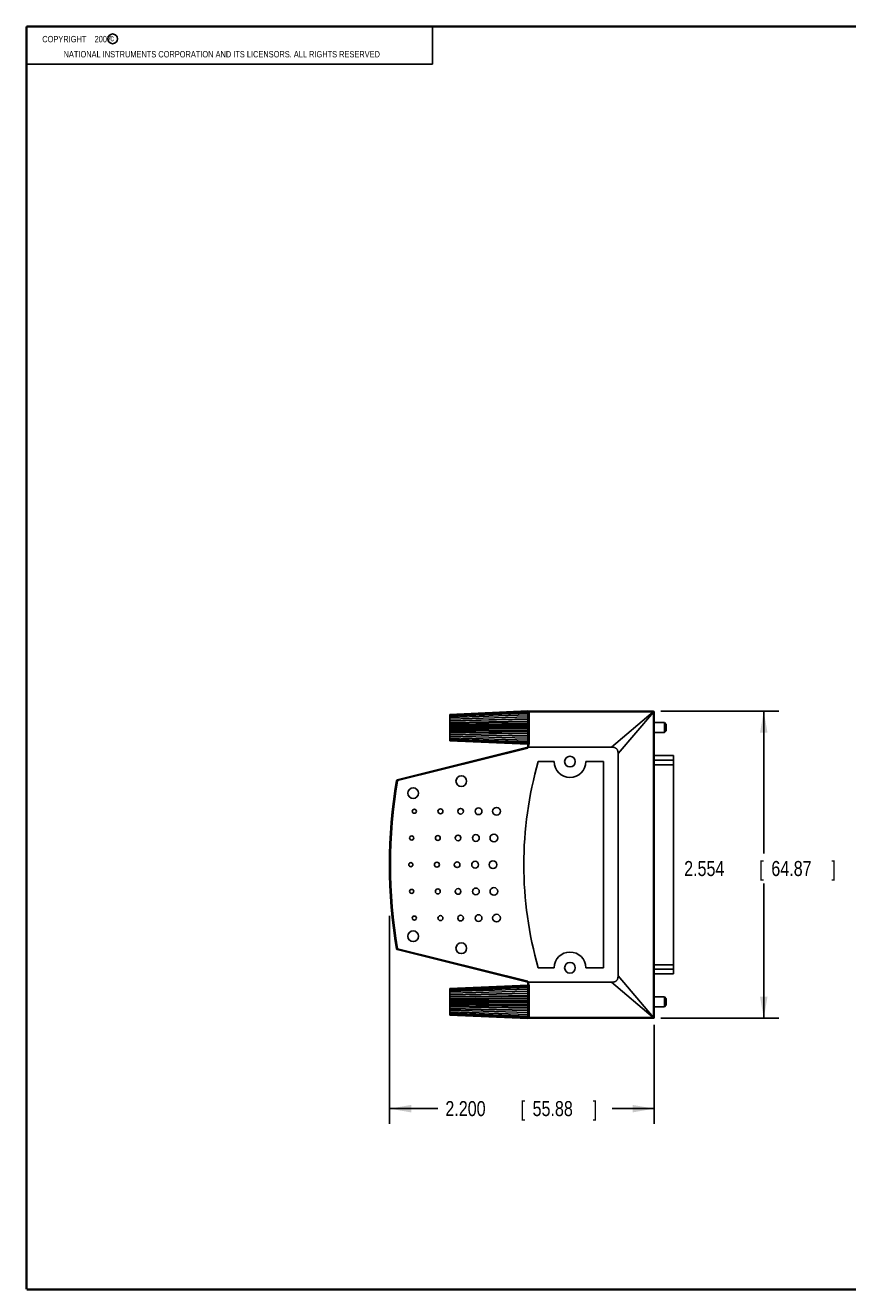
# Model space of a CAD drawing. Header units: inches. Extents: x 0.2 to 16.8, y 0.1 to 10.8.
# Tile 1 of 10: x 0.2 to 7.1, y 0.2 to 10.8. Entities that reach past the tile are written whole.
import ezdxf

# ---------------------------------------------------------------- set-up
doc = ezdxf.new("R2010")
doc.units = ezdxf.units.IN
doc.header["$LTSCALE"] = 0.935
doc.header["$MEASUREMENT"] = 0
doc.layers.get('0').update_dxf_attribs({"linetype": 'CONTINUOUS'})
doc.layers.add('DIMENSIONS', color=7, linetype='CONTINUOUS')
doc.styles.get("Standard").update_dxf_attribs({"font": 'txt', "width": 0.8})
doc.dimstyles.new('DIMSTYLE_1', dxfattribs={"dimtxt": 0.125, "dimasz": 0.18, "dimexe": 0.18, "dimexo": 0.0625, "dimgap": 0.09, "dimtad": 0, "dimtih": 1, "dimtoh": 1, "dimdec": 3, "dimzin": 4, "dimdsep": 46, "dimtxsty": 'STANDARD', "dimblk": '_FILLED', "dimblk1": '_FILLED', "dimblk2": '_FILLED', "dimcen": 0.09, "dimadec": 0, "dimazin": 0, "dimtp": 0.01, "dimtm": 0.01, "dimtfac": 1, "dimtdec": 3, "dimtofl": 0, "dimtmove": 0, "dimatfit": 3, "dimldrblk": '_FILLED', "dimfxl": 1, "dimtolj": 1, "dimtzin": 4, "dimarcsym": 0})

# ---------------------------------------------------------------- blocks, each defined once
blk = doc.blocks.new('_FILLED')
at = {"color": 0, "linetype": 'BYBLOCK'}
blk.add_solid([(0, 0), (-1, 0.174), (-1, -0.174)], dxfattribs=at)
blk = doc.blocks.new('*D0')
at = {"layer": 'DIMENSIONS', "color": 2, "linetype": 'CONTINUOUS'}
for p, q in [((3.268, 3.366), (3.268, 1.637)), ((5.468, 2.459), (5.468, 1.637)), ((3.268, 1.762), (3.67, 1.762)), ((5.468, 1.762), (5.12, 1.762))]:
    blk.add_line(p, q, dxfattribs=at)
at = {"layer": 'DIMENSIONS', "color": 2, "linetype": 'CONTINUOUS', "xscale": 0.18, "yscale": 0.18, "zscale": 0.18, "rotation": 180}
blk.add_blockref('_FILLED', (3.268, 1.762), dxfattribs=at)
at = {"layer": 'DIMENSIONS', "color": 2, "linetype": 'CONTINUOUS', "xscale": 0.18, "yscale": 0.18, "zscale": 0.18}
blk.add_blockref('_FILLED', (5.468, 1.762), dxfattribs=at)
at = {"layer": 'DIMENSIONS', "color": 2, "linetype": 'CONTINUOUS', "width": 0.8}
for s, p in [('2.200', (3.732, 1.7)), ('[', (4.357, 1.7)), ('55.88', (4.457, 1.7)), (']', (4.957, 1.7))]:
    blk.add_text(s, height=0.125, dxfattribs=at).set_placement(p)
blk = doc.blocks.new('*D1')
at = {"layer": 'DIMENSIONS', "color": 2, "linetype": 'CONTINUOUS'}
for p, q in [((5.522, 5.067), (6.504, 5.067)), ((6.379, 5.067), (6.379, 3.884)), ((6.379, 2.513), (6.379, 3.634)), ((5.522, 2.513), (6.504, 2.513))]:
    blk.add_line(p, q, dxfattribs=at)
at = {"layer": 'DIMENSIONS', "color": 2, "linetype": 'CONTINUOUS', "xscale": 0.18, "yscale": 0.18, "zscale": 0.18}
for p, rotation in [((6.379, 5.067), 90), ((6.379, 2.513), 270)]:
    blk.add_blockref('_FILLED', p, dxfattribs=dict(at, rotation=rotation))
at = {"layer": 'DIMENSIONS', "color": 2, "linetype": 'CONTINUOUS', "width": 0.8}
for s, p in [('2.554', (5.717, 3.696)), ('[', (6.342, 3.696)), ('64.87', (6.442, 3.696)), (']', (6.942, 3.696))]:
    blk.add_text(s, height=0.125, dxfattribs=at).set_placement(p)

msp = doc.modelspace()

# ---------------------------------------------------------------- linework, layer by layer
at = {"color": 2, "linetype": 'CONTINUOUS'}
for p, q in [((0.25, 10.7586), (3.625, 10.7586)), ((0.25, 10.7586), (0.25, 10.4456)), ((3.625, 10.7586), (3.625, 10.4456)), ((0.25, 10.4456), (3.625, 10.4456))]:
    msp.add_line(p, q, dxfattribs=at)
at = {"color": 7, "linetype": 'CONTINUOUS'}
for p, q in [((4.4179, 5.0684), (3.7679, 5.0401)), ((4.4179, 5.0663), (3.7679, 5.0385)), ((4.4179, 5.06), (3.7679, 5.0335)), ((4.4179, 5.0499), (3.7679, 5.0254)), ((4.4179, 4.759), (4.4179, 5.0684)), ((4.4259, 5.0672), (5.4599, 5.0672)), ((4.4279, 5.0606), (5.46, 5.0606)), ((5.1142, 4.7672), (5.46, 5.0606)), ((5.1679, 4.7136), (5.4612, 5.0594)), ((5.4612, 5.0594), (5.4612, 2.5211)), ((5.4624, 5.0668), (5.4621, 5.0668)), ((5.4679, 5.0592), (5.4679, 2.5212)), ((3.7679, 5.0401), (3.7679, 4.8201)), ((4.4179, 5.036), (3.7679, 5.0144)), ((4.4179, 5.019), (3.7679, 5.0008)), ((3.7679, 4.9875), (4.4179, 5.0022)), ((4.4179, 4.9992), (3.7679, 4.9851)), ((3.7679, 4.9724), (4.4179, 4.9832)), ((4.4179, 4.9774), (3.7679, 4.9677)), ((3.7679, 4.956), (4.4179, 4.9627)), ((4.4179, 4.9541), (3.7679, 4.9492)), ((5.4679, 4.9711), (5.5529, 4.9711)), ((5.5529, 4.9711), (5.5529, 4.8891)), ((5.5679, 4.9561), (5.5529, 4.9711)), ((5.5679, 4.9561), (5.5679, 4.9041)), ((3.7679, 4.9388), (4.4179, 4.9411)), ((4.4179, 4.9301), (3.7679, 4.9301)), ((3.7679, 4.9214), (4.4179, 4.9192)), ((4.4179, 4.9061), (3.7679, 4.911)), ((3.7679, 4.9042), (4.4179, 4.8976)), ((4.4179, 4.8828), (3.7679, 4.8925)), ((3.7679, 4.8879), (4.4179, 4.877)), ((4.4179, 4.861), (3.7679, 4.8751)), ((3.7679, 4.8728), (4.4179, 4.858)), ((4.4179, 4.8413), (3.7679, 4.8594)), ((4.4179, 4.8242), (3.7679, 4.8459)), ((5.4679, 4.8891), (5.5529, 4.8891)), ((5.5679, 4.9041), (5.5529, 4.8891)), ((4.4179, 4.7672), (3.3321, 4.4965)), ((4.4179, 4.759), (3.334, 4.4888)), ((4.4179, 4.8104), (3.7679, 4.8349)), ((4.4179, 4.8002), (3.7679, 4.8268)), ((4.4179, 4.794), (3.7679, 4.8218)), ((4.4179, 4.7919), (3.7679, 4.8201)), ((5.1142, 4.7672), (4.4179, 4.7672)), ((4.5044, 4.6472), (4.6369, 4.6472)), ((4.8989, 4.6472), (5.0479, 4.6472)), ((5.0479, 4.6472), (5.0479, 2.9332)), ((5.1679, 4.7136), (5.1679, 2.8669)), ((5.4679, 4.6982), (5.6292, 4.6982)), ((5.6292, 4.6969), (5.4679, 4.6969)), ((5.4679, 4.6594), (5.6292, 4.6594)), ((5.6292, 2.8822), (5.6292, 4.6982)), ((5.6292, 4.6217), (5.4679, 4.6217)), ((3.334, 4.4888), (3.3261, 4.4901)), ((3.334, 4.4888), (3.3321, 4.4965)), ((3.334, 3.0917), (3.3261, 3.0904)), ((3.334, 3.0917), (3.3321, 3.084)), ((3.3321, 3.084), (4.4179, 2.8132)), ((3.334, 3.0917), (4.4179, 2.8215)), ((5.4679, 2.9588), (5.6292, 2.9588)), ((4.6369, 2.9332), (4.5044, 2.9332)), ((5.0479, 2.9332), (4.8989, 2.9332)), ((5.1679, 2.8669), (5.4612, 2.5211)), ((5.6292, 2.9211), (5.4679, 2.9211)), ((5.4679, 2.8836), (5.6292, 2.8836)), ((5.4679, 2.8822), (5.6292, 2.8822)), ((4.4179, 2.7886), (3.7679, 2.7603)), ((4.4179, 2.7865), (3.7679, 2.7587)), ((4.4179, 2.7803), (3.7679, 2.7537)), ((4.4179, 2.7701), (3.7679, 2.7456)), ((3.7679, 2.7603), (3.7679, 2.5403)), ((4.4179, 2.7562), (3.7679, 2.7346)), ((4.4179, 2.7392), (3.7679, 2.7211)), ((4.4179, 2.5121), (4.4179, 2.8215)), ((5.1142, 2.8132), (4.4179, 2.8132)), ((5.1142, 2.8132), (5.46, 2.5199)), ((3.7679, 2.7077), (4.4179, 2.7224)), ((4.4179, 2.7195), (3.7679, 2.7053)), ((3.7679, 2.6926), (4.4179, 2.7035)), ((4.4179, 2.6976), (3.7679, 2.688)), ((3.7679, 2.6762), (4.4179, 2.6829)), ((4.4179, 2.6744), (3.7679, 2.6694)), ((3.7679, 2.6591), (4.4179, 2.6613)), ((4.4179, 2.6503), (3.7679, 2.6503)), ((3.7679, 2.6416), (4.4179, 2.6394)), ((4.4179, 2.6263), (3.7679, 2.6312)), ((5.4679, 2.6913), (5.5529, 2.6913)), ((5.5679, 2.6763), (5.5529, 2.6913)), ((5.5529, 2.6913), (5.5529, 2.6093)), ((5.5679, 2.6763), (5.5679, 2.6243)), ((3.7679, 2.6245), (4.4179, 2.6178)), ((4.4179, 2.6031), (3.7679, 2.6127)), ((3.7679, 2.6081), (4.4179, 2.5972)), ((4.4179, 2.5812), (3.7679, 2.5953)), ((3.7679, 2.593), (4.4179, 2.5783)), ((4.4179, 2.5615), (3.7679, 2.5796)), ((4.4179, 2.5444), (3.7679, 2.5661)), ((4.4179, 2.5306), (3.7679, 2.5551)), ((4.4179, 2.5204), (3.7679, 2.547)), ((4.4179, 2.5142), (3.7679, 2.542)), ((4.4179, 2.5121), (3.7679, 2.5403)), ((5.4679, 2.6093), (5.5529, 2.6093)), ((5.5679, 2.6243), (5.5529, 2.6093)), ((5.4599, 2.5132), (4.4259, 2.5132)), ((5.46, 2.5199), (4.4279, 2.5199)), ((5.4674, 2.5187), (5.4674, 2.519))]:
    msp.add_line(p, q, dxfattribs=at)
at = {"color": 7, "linetype": 'CONTINUOUS', "const_width": 0.02}
for points in [[(0.25, 10.7586), (0.25, 0.2586)], [(16.75, 10.7586), (0.25, 10.7586)], [(0.25, 0.2586), (16.75, 0.2586)]]:
    msp.add_lwpolyline(points, dxfattribs=at)
at = {"color": 2, "linetype": 'CONTINUOUS'}
msp.add_circle((0.9659, 10.6562), 0.0403, dxfattribs=at)
at = {"color": 7, "linetype": 'CONTINUOUS'}
for centre, radius in [((4.7679, 4.6472), 0.0445), ((3.8644, 4.485), 0.0445), ((3.4644, 4.3852), 0.0445), ((3.4742, 4.2342), 0.017), ((3.6912, 4.2342), 0.0205), ((3.8592, 4.2342), 0.0235), ((4.0082, 4.2342), 0.028), ((4.1572, 4.2342), 0.032), ((3.4522, 4.0122), 0.017), ((3.6692, 4.0122), 0.0205), ((3.8372, 4.0122), 0.0235), ((3.9862, 4.0122), 0.028), ((4.1352, 4.0122), 0.032), ((3.4449, 3.7902), 0.017), ((3.6619, 3.7902), 0.0205), ((3.8299, 3.7902), 0.0235), ((3.9789, 3.7902), 0.028), ((4.1279, 3.7902), 0.032), ((3.4522, 3.5682), 0.017), ((3.6692, 3.5682), 0.0205), ((3.8372, 3.5682), 0.0235), ((3.9862, 3.5682), 0.028), ((4.1352, 3.5682), 0.032), ((3.6912, 3.3462), 0.0205), ((3.8592, 3.3462), 0.0235), ((4.0082, 3.3462), 0.028), ((4.1572, 3.3462), 0.032), ((3.4742, 3.3462), 0.017), ((3.4644, 3.1952), 0.0445), ((3.8644, 3.0955), 0.0445), ((4.7679, 2.9332), 0.0445)]:
    msp.add_circle(centre, radius, dxfattribs=at)
for centre, radius, start, end in [((4.4259, 5.0592), 0.008, 90, 180), ((5.4599, 5.0592), 0.008, 0, 90), ((7.4999, 3.7902), 3.1157, 164.03423, 195.96577), ((4.7679, 4.6472), 0.131, 180, 360), ((7.4999, 3.7902), 4.232, 170.48127, 189.51873), ((7.4999, 3.7902), 4.224, 170.48127, 189.51873), ((3.334, 4.4888), 0.008, 104, 170.48127), ((3.334, 3.0917), 0.008, 189.51873, 256), ((4.7679, 2.9332), 0.131, 0, 180), ((4.4259, 2.5212), 0.008, 180, 270), ((5.4599, 2.5212), 0.008, 270, 360)]:
    msp.add_arc(centre, radius, start, end, dxfattribs=at)
for points, knots in [([(4.4179, 4.7672), (4.4194, 4.7695), (4.422, 4.774), (4.425, 4.7807), (4.4268, 4.7869), (4.4278, 4.7928), (4.4279, 4.7986), (4.4278, 4.8044), (4.4279, 4.8107), (4.4279, 4.8176), (4.4279, 4.8249), (4.4279, 4.8329), (4.4279, 4.8414), (4.4279, 4.8506), (4.4279, 4.8606), (4.4279, 4.8713), (4.4279, 4.8828), (4.4279, 4.8953), (4.4279, 4.9087), (4.4279, 4.9231), (4.4279, 4.9387), (4.4279, 4.9555), (4.4279, 4.9736), (4.4279, 4.9931), (4.4279, 5.0141), (4.4279, 5.0368), (4.4279, 5.0524), (4.4279, 5.0606)], [0, 0, 0, 0, 0.0278652, 0.0522411, 0.0742341, 0.0942044, 0.112591, 0.1323651, 0.153735, 0.1767992, 0.2016721, 0.2284865, 0.2573904, 0.2885449, 0.3221246, 0.3583175, 0.3973265, 0.4393699, 0.4846836, 0.5335218, 0.5861583, 0.6428886, 0.7040311, 0.7699289, 0.840952, 0.917499, 1, 1, 1, 1]), ([(4.4279, 5.0606), (4.4272, 5.0611), (4.426, 5.0621), (4.4243, 5.0636), (4.4227, 5.0648), (4.4218, 5.0655), (4.4213, 5.0658)], [0, 0, 0, 0, 0.2954876, 0.5683901, 0.8054011, 1, 1, 1, 1]), ([(5.46, 5.0606), (5.4598, 5.061), (5.4596, 5.0618), (5.4594, 5.063), (5.4593, 5.0641), (5.4594, 5.065), (5.4596, 5.0656), (5.46, 5.0661), (5.4605, 5.0665), (5.4608, 5.0666), (5.461, 5.0666)], [0, 0, 0, 0, 0.2009325, 0.378277, 0.5304892, 0.6550196, 0.7550293, 0.8394047, 0.9179616, 1, 1, 1, 1]), ([(5.4643, 5.0659), (5.4641, 5.0656), (5.4638, 5.0651), (5.4633, 5.0642), (5.4628, 5.0632), (5.4623, 5.0621), (5.4617, 5.0608), (5.4614, 5.0598), (5.4612, 5.0594)], [0, 0, 0, 0, 0.1200474, 0.2583307, 0.4149539, 0.5902541, 0.7849578, 1, 1, 1, 1]), ([(5.1679, 4.7136), (5.1679, 4.7165), (5.1677, 4.722), (5.1667, 4.7296), (5.1653, 4.7362), (5.1633, 4.7419), (5.1609, 4.7467), (5.1582, 4.7508), (5.1551, 4.7544), (5.1515, 4.7576), (5.1473, 4.7603), (5.1425, 4.7627), (5.1369, 4.7646), (5.1302, 4.7661), (5.1226, 4.767), (5.1171, 4.7672), (5.1142, 4.7672)], [0, 0, 0, 0, 0.0995266, 0.1870276, 0.2635915, 0.3307545, 0.3908386, 0.4464726, 0.5, 0.5535274, 0.6091614, 0.6692455, 0.7364085, 0.8129724, 0.9004734, 1, 1, 1, 1]), ([(5.1142, 2.8132), (5.1171, 2.8132), (5.1226, 2.8134), (5.1302, 2.8144), (5.1369, 2.8158), (5.1425, 2.8178), (5.1473, 2.8202), (5.1515, 2.8229), (5.1551, 2.826), (5.1582, 2.8296), (5.1609, 2.8338), (5.1633, 2.8386), (5.1653, 2.8442), (5.1667, 2.8509), (5.1677, 2.8585), (5.1679, 2.864), (5.1679, 2.8669)], [0, 0, 0, 0, 0.0995266, 0.1870276, 0.2635915, 0.3307545, 0.3908386, 0.4464726, 0.5, 0.5535274, 0.6091614, 0.6692455, 0.7364085, 0.8129724, 0.9004734, 1, 1, 1, 1]), ([(4.4279, 2.5199), (4.4279, 2.5277), (4.4279, 2.5428), (4.4279, 2.5647), (4.4279, 2.5851), (4.4279, 2.604), (4.4279, 2.6216), (4.4279, 2.638), (4.4279, 2.6533), (4.4279, 2.6675), (4.4279, 2.6807), (4.4279, 2.693), (4.4279, 2.7044), (4.4279, 2.7151), (4.4279, 2.725), (4.4279, 2.7342), (4.4279, 2.7428), (4.4279, 2.7507), (4.4279, 2.7582), (4.4279, 2.7651), (4.4279, 2.7715), (4.4278, 2.7774), (4.4279, 2.783), (4.4277, 2.7885), (4.4266, 2.7942), (4.4248, 2.8003), (4.4219, 2.8068), (4.4193, 2.811), (4.4179, 2.8132)], [0, 0, 0, 0, 0.0794568, 0.1533889, 0.2221808, 0.2861899, 0.3457488, 0.401167, 0.4527325, 0.5007129, 0.5453576, 0.5868983, 0.6255505, 0.661515, 0.694978, 0.726113, 0.7550815, 0.7820336, 0.8071079, 0.8304316, 0.8521194, 0.8722654, 0.8909327, 0.9086291, 0.928178, 0.949513, 0.9731213, 1, 1, 1, 1]), ([(4.4213, 2.5147), (4.4218, 2.515), (4.4227, 2.5157), (4.4243, 2.5169), (4.426, 2.5183), (4.4272, 2.5194), (4.4279, 2.5199)], [0, 0, 0, 0, 0.1945989, 0.4316099, 0.7045124, 1, 1, 1, 1]), ([(5.4665, 2.5168), (5.4663, 2.5169), (5.4657, 2.5173), (5.4649, 2.5178), (5.4639, 2.5183), (5.4627, 2.5188), (5.4614, 2.5194), (5.4605, 2.5197), (5.46, 2.5199)], [0, 0, 0, 0, 0.1200474, 0.2583307, 0.4149539, 0.5902541, 0.7849578, 1, 1, 1, 1]), ([(5.4612, 2.5211), (5.4616, 2.5213), (5.4625, 2.5215), (5.4637, 2.5217), (5.4647, 2.5218), (5.4656, 2.5217), (5.4663, 2.5215), (5.4668, 2.5211), (5.4671, 2.5206), (5.4672, 2.5203), (5.4673, 2.5201)], [0, 0, 0, 0, 0.2009325, 0.378277, 0.5304892, 0.6550196, 0.7550293, 0.8394047, 0.9179616, 1, 1, 1, 1])]:
    msp.add_open_spline(points, degree=3, knots=knots, dxfattribs=at)
for points in [[(5.461, 5.0666), (5.4612, 5.0667), (5.4614, 5.0667), (5.4616, 5.0668)], [(5.4616, 5.0668), (5.4618, 5.0668), (5.4619, 5.0668), (5.462, 5.0668)], [(5.4673, 2.5201), (5.4673, 2.5199), (5.4674, 2.5197), (5.4674, 2.5195)], [(5.4674, 2.5195), (5.4674, 2.5193), (5.4674, 2.5192), (5.4674, 2.5191)]]:
    msp.add_open_spline(points, degree=3, dxfattribs=at)

# ---------------------------------------------------------------- texts
at = {"color": 2, "linetype": 'CONTINUOUS', "width": 0.8}
for s, p in [('c', (0.946, 10.6363)), ('NATIONAL INSTRUMENTS CORPORATION AND ITS LICENSORS. ALL RIGHTS RESERVED', (0.5583, 10.5016))]:
    msp.add_text(s, height=0.053, dxfattribs=at).set_placement(p)
at = {"color": 2, "linetype": 'CONTINUOUS', "insert": (0.3125, 10.6805), "char_height": 0.053, "width": 0.8904, "attachment_point": 1}
msp.add_mtext('    COPYRIGHT    2007', dxfattribs=at)

# ---------------------------------------------------------------- dimensions: what is measured, and where the dimension line sits
at = {"layer": 'DIMENSIONS', "color": 2, "linetype": 'CONTINUOUS'}
for base, p1, p2, angle, picture, middle in [((6.3792, 5.0672), (5.5224, 2.5132), (5.5224, 5.0672), 90, '*D1', (6.3792, 3.7588)), ((3.2679, 1.7621), (5.4679, 2.4587), (3.2679, 3.3664), 180, '*D0', (4.3946, 1.7621))]:
    dim = msp.add_linear_dim(base=base, p1=p1, p2=p2, angle=angle, dimstyle='DIMSTYLE_1', dxfattribs=at)
    dim.commit()
    dim.dimension.update_dxf_attribs({"geometry": picture, "text_midpoint": middle, "dimtype": 160})

doc.saveas('drawing.dxf')
